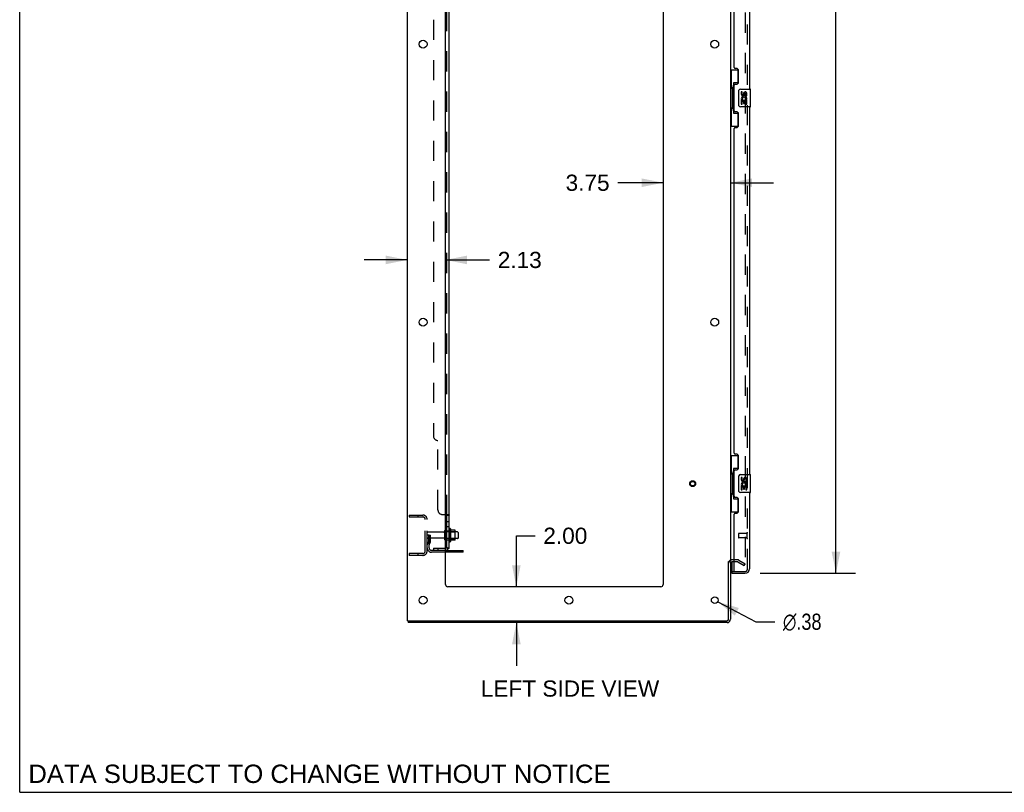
# Model space of a CAD drawing. Header units: inches. Extents: x 0 to 204, y 0 to 132.
# Tile 1 of 99: x 0 to 55, y 0 to 43. Entities that reach past the tile are written whole.
import ezdxf

# ---------------------------------------------------------------- set-up
doc = ezdxf.new("R2010")
doc.units = ezdxf.units.IN
doc.header["$LTSCALE"] = 11.243375
doc.header["$MEASUREMENT"] = 0
doc.linetypes.add('HIDDEN', pattern=[0.2, 0.1, -0.1])
doc.layers.get('0').update_dxf_attribs({"linetype": 'CONTINUOUS'})
for name, color, linetype in [('DEFAULT_2', 8, 'HIDDEN'), ('DIMENSIONS', 7, 'CONTINUOUS'), ('DOOR_ASSEMBLY', 7, 'CONTINUOUS'), ('SUBPANEL', 7, 'CONTINUOUS')]:
    doc.layers.add(name, color=color, linetype=linetype)
doc.styles.get("Standard").update_dxf_attribs({"font": 'arial.ttf'})
doc.styles.add('TEXTSTYLE_1', font='gdt', dxfattribs={"width": 0.8})
doc.dimstyles.new('DIMSTYLE_1', dxfattribs={"dimtxt": 0.901875, "dimasz": 1.2025, "dimexe": 0.09, "dimexo": 0.07, "dimgap": 0.0375, "dimtad": 0, "dimtih": 1, "dimtoh": 1, "dimzin": 4, "dimdsep": 46, "dimtxsty": 'Standard', "dimblk": '_FILLED', "dimblk1": '_FILLED', "dimblk2": '_FILLED', "dimcen": 0.09, "dimadec": 3, "dimazin": 1, "dimtfac": 1, "dimtdec": 3, "dimtofl": 0, "dimtmove": 0, "dimatfit": 3, "dimldrblk": '_FILLED', "dimfxl": 0, "dimtolj": 1, "dimtzin": 4, "dimarcsym": 0})
doc.dimstyles.new('DIMSTYLE_2', dxfattribs={"dimtxt": 0.901875, "dimasz": 1.2025, "dimexe": 0.09, "dimexo": 0.07, "dimgap": 0.09, "dimtad": 0, "dimtih": 1, "dimtoh": 1, "dimzin": 4, "dimdsep": 46, "dimtxsty": 'Standard', "dimblk": '_FILLED', "dimblk1": '_FILLED', "dimblk2": '_FILLED', "dimcen": 0.09, "dimadec": 3, "dimazin": 1, "dimtfac": 1, "dimtdec": 3, "dimtofl": 0, "dimtmove": 0, "dimatfit": 1, "dimldrblk": '_FILLED', "dimfxl": 0, "dimtolj": 1, "dimtzin": 4, "dimarcsym": 0})

# ---------------------------------------------------------------- blocks, each defined once
blk = doc.blocks.new('_FILLED')
at = {"color": 0, "linetype": 'ByBlock'}
blk.add_solid([(0, 0), (-1, 0.2), (-1, -0.2)], dxfattribs=at)
blk = doc.blocks.new('*D9')
at = {"layer": 'DIMENSIONS', "color": 2, "linetype": 'Continuous'}
for p, q in [((41.253, 86.71), (46.564, 86.71)), ((45.482, 86.71), (45.482, 50.703)), ((45.482, 12.21), (45.482, 47.546)), ((41.253, 12.21), (46.564, 12.21))]:
    blk.add_line(p, q, dxfattribs=at)
at = {"layer": 'DIMENSIONS', "color": 2, "linetype": 'Continuous', "xscale": 1.2025, "yscale": 1.2025, "zscale": 1.2025}
for p, rotation in [((45.482, 86.71), 90), ((45.482, 12.21), 270)]:
    blk.add_blockref('_FILLED', p, dxfattribs=dict(at, rotation=rotation))
at = {"layer": 'DIMENSIONS', "color": 2, "linetype": 'Continuous', "insert": (45.482, 50.252), "char_height": 0.9019, "width": 3.77513, "attachment_point": 2, "line_spacing_factor": 0.9}
blk.add_mtext('74.50\\PDOOR', dxfattribs=at)
blk = doc.blocks.new('*D15')
at = {"layer": 'DIMENSIONS', "color": 2, "linetype": 'Continuous'}
for p, q in [((27.672, 11.46), (27.672, 14.304)), ((27.672, 14.304), (28.725, 14.304)), ((27.672, 9.46), (27.672, 7.055))]:
    blk.add_line(p, q, dxfattribs=at)
at = {"layer": 'DIMENSIONS', "color": 2, "linetype": 'Continuous', "xscale": 1.2025, "yscale": 1.2025, "zscale": 1.2025}
for p, rotation in [((27.672, 11.46), 270), ((27.672, 9.46), 90)]:
    blk.add_blockref('_FILLED', p, dxfattribs=dict(at, rotation=rotation))
at = {"layer": 'DIMENSIONS', "color": 2, "linetype": 'Continuous', "insert": (29.176, 14.755), "char_height": 0.9019, "width": 2.45082, "attachment_point": 1, "line_spacing_factor": 0.9}
blk.add_mtext('2.00', dxfattribs=at)
blk = doc.blocks.new('*D16')
at = {"layer": 'DIMENSIONS', "color": 2, "linetype": 'Continuous'}
for p, q in [((21.6, 29.683), (19.195, 29.683)), ((23.725, 29.683), (26.184, 29.683))]:
    blk.add_line(p, q, dxfattribs=at)
at = {"layer": 'DIMENSIONS', "color": 2, "linetype": 'Continuous', "xscale": 1.2025, "yscale": 1.2025, "zscale": 1.2025}
blk.add_blockref('_FILLED', (21.6, 29.683), dxfattribs=at)
at = {"layer": 'DIMENSIONS', "color": 2, "linetype": 'Continuous', "xscale": 1.2025, "yscale": 1.2025, "zscale": 1.2025, "rotation": 180}
blk.add_blockref('_FILLED', (23.725, 29.683), dxfattribs=at)
at = {"layer": 'DIMENSIONS', "color": 2, "linetype": 'Continuous', "insert": (26.635, 30.133), "char_height": 0.9019, "width": 2.45082, "attachment_point": 1, "line_spacing_factor": 0.9}
blk.add_mtext('2.13', dxfattribs=at)
blk = doc.blocks.new('*D17')
at = {"layer": 'DIMENSIONS', "color": 2, "linetype": 'Continuous'}
for p, q in [((35.85, 33.986), (33.319, 33.986)), ((39.6, 33.986), (42.005, 33.986))]:
    blk.add_line(p, q, dxfattribs=at)
at = {"layer": 'DIMENSIONS', "color": 2, "linetype": 'Continuous', "xscale": 1.2025, "yscale": 1.2025, "zscale": 1.2025}
blk.add_blockref('_FILLED', (35.85, 33.986), dxfattribs=at)
at = {"layer": 'DIMENSIONS', "color": 2, "linetype": 'Continuous', "xscale": 1.2025, "yscale": 1.2025, "zscale": 1.2025, "rotation": 180}
blk.add_blockref('_FILLED', (39.6, 33.986), dxfattribs=at)
at = {"layer": 'DIMENSIONS', "color": 2, "linetype": 'Continuous', "insert": (32.868, 34.437), "char_height": 0.9019, "width": 2.45082, "attachment_point": 3, "line_spacing_factor": 0.9}
blk.add_mtext('3.75', dxfattribs=at)
blk = doc.blocks.new('*D23')
at = {"layer": 'DIMENSIONS', "color": 2, "linetype": 'Continuous'}
for p, q in [((38.891, 10.623), (41.023, 9.51)), ((41.023, 9.51), (42.075, 9.51))]:
    blk.add_line(p, q, dxfattribs=at)
at = {"layer": 'DIMENSIONS', "color": 2, "linetype": 'Continuous', "xscale": 1.2025, "yscale": 1.2025, "zscale": 1.2025, "rotation": 152.4363683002}
blk.add_blockref('_FILLED', (38.891, 10.623), dxfattribs=at)
at = {"layer": 'DIMENSIONS', "color": 2, "linetype": 'Continuous', "insert": (42.526, 9.961), "char_height": 0.90187, "width": 2.95261, "attachment_point": 1, "line_spacing_factor": 0.9, "style": 'TEXTSTYLE_1'}
blk.add_mtext('{\\fgdt;n}\\fArial;.38', dxfattribs=at)

msp = doc.modelspace()

# ---------------------------------------------------------------- linework, layer by layer
at = {"color": 7, "linetype": 'Continuous'}
for p, q in [((0, 0), (0, 132.275)), ((23.999, 14.69), (23.999, 13.979)), ((24.254, 14.612), (24.026, 14.612)), ((24.265, 14.079), (24.265, 14.59)), ((24.399, 14.522), (24.265, 14.522)), ((24.429, 14.492), (24.429, 14.177)), ((24.254, 14.057), (24.026, 14.057)), ((24.399, 14.147), (24.265, 14.147)), ((24.704, 13.387), (23.725, 13.387)), ((24.704, 13.387), (24.704, 13.491)), ((39.496, 12.876), (39.6, 12.876)), ((21.652, 9.564), (21.652, 9.46)), ((0, 0), (204.425, 0))]:
    msp.add_line(p, q, dxfattribs=at)
at = {"color": 3, "linetype": 'Continuous'}
for p, q in [((21.6, 9.564), (21.6, 89.356)), ((23.725, 11.585), (23.725, 85.96)), ((35.85, 85.96), (35.85, 11.585)), ((39.6, 86.012), (39.6, 12.908)), ((23.725, 13.491), (24.704, 13.491)), ((39.496, 9.654), (39.496, 12.877)), ((39.6, 12.876), (39.6, 9.649)), ((39.804, 12.856), (39.685, 12.856)), ((35.725, 11.46), (23.85, 11.46)), ((21.6, 9.564), (39.406, 9.564)), ((39.411, 9.46), (21.652, 9.46))]:
    msp.add_line(p, q, dxfattribs=at)
for centre, radius in [((22.475, 41.71), 0.219), ((38.725, 41.71), 0.219), ((22.475, 26.21), 0.219), ((38.725, 26.21), 0.219), ((22.475, 10.71), 0.219), ((30.6, 10.71), 0.219), ((38.725, 10.71), 0.188)]:
    msp.add_circle(centre, radius, dxfattribs=at)
at = {"color": 7, "linetype": 'Continuous'}
for centre, radius, start, end in [((23.749, 14.592), 0.055, 360, 115.9094), ((23.967, 14.669), 0.0384, 34.4497, 180), ((23.398, 14.335), 0.698, 23.9679, 30.6631), ((24.045, 14.622), 0.01, 203.9679, 270), ((24.254, 14.602), 0.01, 5.1938, 90), ((24.123, 14.59), 0.141, 0, 5.2081), ((24.399, 14.492), 0.03, 360, 90), ((23.749, 14.077), 0.055, 244.0906, 0), ((23.967, 14), 0.0384, 180, 325.5503), ((23.398, 14.335), 0.698, 329.3369, 336.0321), ((24.045, 14.047), 0.01, 90, 156.0321), ((24.254, 14.067), 0.01, 270, 354.8062), ((24.123, 14.079), 0.141, 354.7919, 360), ((24.399, 14.177), 0.03, 270, 0), ((39.411, 9.649), 0.085, 270, 360)]:
    msp.add_arc(centre, radius, start, end, dxfattribs=at)
at = {"color": 3, "linetype": 'Continuous'}
for centre, radius, start, end in [((39.685, 12.771), 0.085, 90, 180), ((23.85, 11.585), 0.125, 180, 270), ((35.725, 11.585), 0.125, 270, 360), ((39.406, 9.654), 0.09, 270, 360), ((39.411, 9.649), 0.189, 270, 360)]:
    msp.add_arc(centre, radius, start, end, dxfattribs=at)
at = {"layer": 'DEFAULT_2', "color": 8, "linetype": 'HIDDEN'}
for p, q in [((40.412, 86.194), (40.412, 12.725)), ((21.704, 15.46), (22.457, 15.46)), ((21.704, 15.46), (21.704, 15.356)), ((22.174, 15.46), (22.174, 15.356)), ((21.704, 15.356), (22.457, 15.356)), ((22.6, 13.456), (22.6, 15.213)), ((22.704, 13.456), (22.704, 15.213)), ((22.808, 14.335), (22.704, 14.335)), ((23.631, 14.5), (22.734, 14.5)), ((22.794, 13.994), (22.794, 14.335)), ((22.808, 14.335), (22.898, 14.335)), ((22.808, 13.633), (22.808, 14.335)), ((22.898, 13.994), (22.898, 14.335)), ((23.694, 14.077), (23.694, 14.592)), ((23.804, 14.077), (23.804, 14.592)), ((24.265, 14.522), (23.804, 14.522)), ((23.929, 14.669), (23.929, 14)), ((23.949, 14.518), (23.929, 14.538)), ((23.949, 14.518), (24.245, 14.518)), ((23.949, 14.518), (23.949, 14.151)), ((24.245, 14.518), (24.265, 14.538)), ((24.245, 14.518), (24.245, 14.151)), ((23.631, 14.17), (22.734, 14.17)), ((22.792, 13.988), (22.743, 13.92)), ((22.794, 14.16), (22.898, 14.16)), ((22.876, 13.927), (22.827, 13.859)), ((24.265, 14.147), (23.804, 14.147)), ((23.949, 14.151), (23.929, 14.131)), ((23.949, 14.151), (24.245, 14.151)), ((24.245, 14.151), (24.265, 14.131)), ((22.457, 13.314), (21.704, 13.314)), ((21.704, 13.314), (21.704, 13.21)), ((22.457, 13.21), (21.704, 13.21)), ((22.174, 13.314), (22.174, 13.21)), ((23.725, 13.491), (22.95, 13.491)), ((23.725, 13.387), (22.95, 13.387)), ((24.201, 13.387), (24.201, 13.491)), ((24.457, 13.387), (24.457, 13.491)), ((40.004, 12.96), (39.685, 12.96)), ((40.004, 12.856), (39.804, 12.856)), ((40.02, 12.851), (40.36, 12.655)), ((40.072, 12.941), (40.412, 12.745)), ((40.36, 12.655), (40.412, 12.745))]:
    msp.add_line(p, q, dxfattribs=at)
for points in [[(40.395, 12.705), (40.395, 12.705), (40.393, 12.705), (40.391, 12.706), (40.389, 12.706), (40.387, 12.707)], [(40.412, 12.725), (40.412, 12.723), (40.412, 12.721), (40.411, 12.718), (40.41, 12.716), (40.409, 12.714), (40.408, 12.713), (40.407, 12.711), (40.406, 12.709), (40.404, 12.708), (40.402, 12.707), (40.4, 12.706), (40.398, 12.706), (40.397, 12.705), (40.395, 12.705)]]:
    msp.add_lwpolyline(points, dxfattribs=at)
for radius in [0.164, 0.124]:
    msp.add_circle((37.496, 17.21), radius, dxfattribs=at)
for centre, radius, start, end in [((22.457, 15.213), 0.246, 0, 90), ((22.457, 15.213), 0.142, 0, 90), ((22.734, 14.47), 0.03, 90, 180), ((23.631, 14.562), 0.0625, 270, 360), ((23.749, 14.592), 0.055, 115.9094, 180), ((22.734, 14.2), 0.03, 180, 270), ((22.912, 13.799), 0.208, 144.2461, 180), ((22.784, 13.994), 0.01, 324.2461, 360), ((22.912, 13.799), 0.104, 144.2461, 180), ((22.784, 13.994), 0.114, 324.2461, 360), ((23.631, 14.107), 0.0625, 0, 90), ((23.749, 14.077), 0.055, 180, 244.0906), ((22.457, 13.456), 0.246, 270, 360), ((22.457, 13.456), 0.142, 270, 360), ((22.95, 13.633), 0.246, 180, 270), ((22.95, 13.633), 0.142, 180, 270), ((39.685, 12.771), 0.189, 90, 180), ((40.004, 12.823), 0.137, 60, 90), ((40.004, 12.823), 0.033, 60, 90)]:
    msp.add_arc(centre, radius, start, end, dxfattribs=at)
at = {"layer": 'DOOR_ASSEMBLY', "color": 8, "linetype": 'HIDDEN'}
for p, q in [((40.554, 12.456), (40.554, 86.463)), ((40.054, 14.428), (40.054, 14.2)), ((40.511, 14.438), (40.064, 14.438)), ((40.511, 14.456), (40.511, 14.172)), ((40.511, 14.19), (40.064, 14.19)), ((39.824, 12.314), (40.411, 12.314))]:
    msp.add_line(p, q, dxfattribs=at)
at = {"layer": 'DOOR_ASSEMBLY', "color": 3, "linetype": 'Continuous'}
for p, q in [((40.658, 59.71), (40.658, 39.21)), ((39.804, 40.417), (39.804, 58.502)), ((39.924, 40.357), (39.864, 40.357)), ((40.054, 39.607), (40.054, 40.227)), ((39.804, 38.002), (39.804, 39.417)), ((39.864, 39.477), (39.924, 39.477)), ((39.924, 37.942), (39.864, 37.942)), ((40.658, 38.21), (40.658, 17.71)), ((40.054, 37.192), (40.054, 37.812)), ((39.804, 18.917), (39.804, 37.002)), ((39.864, 37.062), (39.924, 37.062)), ((39.924, 18.857), (39.864, 18.857)), ((40.054, 18.107), (40.054, 18.727)), ((39.804, 16.502), (39.804, 17.917)), ((39.864, 17.977), (39.924, 17.977)), ((40.658, 16.71), (40.658, 12.456)), ((39.924, 16.442), (39.864, 16.442)), ((40.054, 15.692), (40.054, 16.312)), ((39.804, 12.334), (39.804, 15.502)), ((39.864, 15.562), (39.924, 15.562)), ((39.679, 12.21), (40.411, 12.21))]:
    msp.add_line(p, q, dxfattribs=at)
at = {"layer": 'DOOR_ASSEMBLY', "color": 7, "linetype": 'Continuous'}
for p, q in [((39.6, 40.285), (40.04, 40.285)), ((39.639, 40.285), (39.639, 39.26)), ((40.004, 40.285), (40.004, 39.505)), ((40.004, 39.55), (39.777, 39.55)), ((39.777, 39.55), (39.777, 37.87)), ((39.617, 39.26), (39.74, 39.26)), ((39.617, 39.26), (39.617, 38.16)), ((39.74, 39.29), (39.74, 39.31)), ((39.74, 38.16), (39.74, 39.26)), ((40.063, 38.31), (40.063, 39.11)), ((40.163, 39.21), (40.703, 39.21)), ((40.263, 39.055), (40.2, 39.055)), ((40.2, 39.055), (40.2, 38.919)), ((40.263, 38.919), (40.263, 39.055)), ((40.328, 38.982), (40.328, 38.913)), ((40.389, 38.919), (40.389, 38.961)), ((40.452, 38.961), (40.452, 38.825)), ((40.515, 38.825), (40.515, 38.961)), ((40.718, 38.225), (40.718, 39.195)), ((40.218, 38.594), (40.2, 38.594)), ((40.2, 38.594), (40.2, 38.364)), ((40.253, 38.594), (40.28, 38.613)), ((40.253, 38.594), (40.515, 38.594)), ((40.263, 38.531), (40.328, 38.531)), ((40.263, 38.364), (40.263, 38.531)), ((40.328, 38.531), (40.328, 38.395)), ((40.389, 38.531), (40.452, 38.531)), ((40.389, 38.395), (40.389, 38.531)), ((40.444, 38.63), (40.502, 38.605)), ((40.452, 38.825), (40.515, 38.825)), ((40.452, 38.531), (40.452, 38.364)), ((40.515, 38.364), (40.515, 38.594)), ((39.617, 38.16), (39.74, 38.16)), ((39.639, 38.16), (39.639, 37.135)), ((39.74, 38.109), (39.74, 38.129)), ((39.777, 37.87), (40.004, 37.87)), ((40.004, 37.914), (40.004, 37.135)), ((40.703, 38.21), (40.163, 38.21)), ((40.2, 38.364), (40.263, 38.364)), ((40.328, 38.395), (40.389, 38.395)), ((40.452, 38.364), (40.515, 38.364)), ((39.6, 37.135), (40.04, 37.135)), ((39.6, 18.785), (40.04, 18.785)), ((39.639, 18.785), (39.639, 17.76)), ((40.004, 18.785), (40.004, 18.005)), ((39.617, 17.76), (39.74, 17.76)), ((39.617, 17.76), (39.617, 16.66)), ((39.74, 17.79), (39.74, 17.81)), ((39.74, 16.66), (39.74, 17.76)), ((40.004, 18.05), (39.777, 18.05)), ((39.777, 18.05), (39.777, 16.37)), ((40.063, 16.81), (40.063, 17.61)), ((40.163, 17.71), (40.703, 17.71)), ((40.263, 17.555), (40.2, 17.555)), ((40.2, 17.555), (40.2, 17.419)), ((40.263, 17.419), (40.263, 17.555)), ((40.718, 16.725), (40.718, 17.695)), ((40.218, 17.094), (40.2, 17.094)), ((40.2, 17.094), (40.2, 16.864)), ((40.253, 17.094), (40.28, 17.113)), ((40.253, 17.094), (40.515, 17.094)), ((40.263, 17.031), (40.328, 17.031)), ((40.263, 16.864), (40.263, 17.031)), ((40.328, 17.482), (40.328, 17.413)), ((40.328, 17.031), (40.328, 16.895)), ((40.389, 17.419), (40.389, 17.461)), ((40.389, 17.031), (40.452, 17.031)), ((40.389, 16.895), (40.389, 17.031)), ((40.444, 17.13), (40.502, 17.105)), ((40.452, 17.461), (40.452, 17.325)), ((40.452, 17.325), (40.515, 17.325)), ((40.452, 17.031), (40.452, 16.864)), ((40.515, 17.325), (40.515, 17.461)), ((40.515, 16.864), (40.515, 17.094)), ((39.617, 16.66), (39.74, 16.66)), ((39.639, 16.66), (39.639, 15.635)), ((39.74, 16.609), (39.74, 16.629)), ((40.703, 16.71), (40.163, 16.71)), ((40.2, 16.864), (40.263, 16.864)), ((40.328, 16.895), (40.389, 16.895)), ((40.452, 16.864), (40.515, 16.864)), ((39.777, 16.37), (40.004, 16.37)), ((40.004, 16.414), (40.004, 15.635)), ((39.6, 15.635), (40.04, 15.635)), ((39.679, 12.856), (39.679, 12.334)), ((39.679, 12.314), (39.818, 12.314)), ((39.679, 12.314), (39.679, 12.21))]:
    msp.add_line(p, q, dxfattribs=at)
for points in [[(39.777, 39.526), (39.777, 39.522), (39.777, 39.519), (39.778, 39.515), (39.779, 39.51), (39.781, 39.506), (39.783, 39.501), (39.786, 39.495), (39.789, 39.489), (39.792, 39.483), (39.796, 39.476), (39.8, 39.468), (39.805, 39.46), (39.81, 39.452), (39.813, 39.449)], [(40.063, 39.11), (40.063, 39.116), (40.063, 39.122), (40.064, 39.128), (40.066, 39.134), (40.067, 39.14), (40.069, 39.146)], [(39.813, 37.971), (39.81, 37.967), (39.805, 37.959), (39.8, 37.951), (39.796, 37.943), (39.792, 37.936), (39.789, 37.93), (39.786, 37.924), (39.783, 37.918), (39.781, 37.913), (39.779, 37.909), (39.778, 37.904), (39.777, 37.9), (39.777, 37.897), (39.777, 37.893)], [(40.069, 38.273), (40.067, 38.279), (40.066, 38.285), (40.064, 38.291), (40.063, 38.297), (40.063, 38.303), (40.063, 38.31)], [(39.777, 18.026), (39.777, 18.022), (39.777, 18.019), (39.778, 18.015), (39.779, 18.01), (39.781, 18.006), (39.783, 18.001), (39.786, 17.995), (39.789, 17.989), (39.792, 17.983), (39.796, 17.976), (39.8, 17.968), (39.805, 17.96), (39.81, 17.952), (39.813, 17.949)], [(40.063, 17.61), (40.063, 17.616), (40.063, 17.622), (40.064, 17.628), (40.066, 17.634), (40.067, 17.64), (40.069, 17.646)], [(39.813, 16.471), (39.81, 16.467), (39.805, 16.459), (39.8, 16.451), (39.796, 16.443), (39.792, 16.436), (39.789, 16.43), (39.786, 16.424), (39.783, 16.418), (39.781, 16.413), (39.779, 16.409), (39.778, 16.404), (39.777, 16.4), (39.777, 16.397), (39.777, 16.393)], [(40.069, 16.773), (40.067, 16.779), (40.066, 16.785), (40.064, 16.791), (40.063, 16.797), (40.063, 16.803), (40.063, 16.81)]]:
    msp.add_lwpolyline(points, dxfattribs=at)
at = {"layer": 'DOOR_ASSEMBLY', "color": 3, "linetype": 'Continuous'}
for centre, radius, start, end in [((39.864, 40.417), 0.06, 180, 270), ((39.924, 40.227), 0.13, 0, 90), ((39.924, 39.607), 0.13, 270, 360), ((39.864, 39.417), 0.06, 90, 180), ((39.864, 38.002), 0.06, 180, 270), ((39.924, 37.812), 0.13, 0, 90), ((39.864, 37.002), 0.06, 90, 180), ((39.924, 37.192), 0.13, 270, 360), ((39.864, 18.917), 0.06, 180, 270), ((39.924, 18.727), 0.13, 0, 90), ((39.924, 18.107), 0.13, 270, 360), ((39.864, 17.917), 0.06, 90, 180), ((39.864, 16.502), 0.06, 180, 270), ((39.924, 16.312), 0.13, 0, 90), ((39.864, 15.502), 0.06, 90, 180), ((39.924, 15.692), 0.13, 270, 360), ((39.824, 12.334), 0.02, 180, 270), ((40.411, 12.456), 0.246, 270, 360)]:
    msp.add_arc(centre, radius, start, end, dxfattribs=at)
at = {"layer": 'DOOR_ASSEMBLY', "color": 7, "linetype": 'Continuous'}
for centre, radius, start, end in [((40.163, 39.11), 0.1, 90, 158.8004), ((40.42, 38.961), 0.0943, 68.6999, 167.4338), ((40.42, 38.961), 0.0314, 0, 180.0485), ((40.42, 38.961), 0.0943, 0, 68.6704), ((40.703, 39.195), 0.015, 0, 90), ((40.295, 38.919), 0.0943, 180, 360), ((40.354, 38.667), 0.154, 161.4199, 206.1963), ((40.357, 38.668), 0.157, 336.5966, 161.8791), ((40.357, 38.668), 0.157, 205.737, 207.8532), ((40.295, 38.919), 0.0314, 180, 261.2295), ((40.357, 38.668), 0.0943, 336.5966, 215.1122), ((40.294, 38.924), 0.0362, 263.4285, 341.7628), ((40.163, 38.31), 0.1, 201.205, 270), ((40.703, 38.225), 0.015, 270, 360), ((40.163, 17.61), 0.1, 90, 158.8004), ((40.42, 17.461), 0.0943, 68.6999, 167.4338), ((40.703, 17.695), 0.015, 0, 90), ((40.295, 17.419), 0.0943, 180, 360), ((40.354, 17.167), 0.154, 161.4199, 206.1963), ((40.357, 17.168), 0.157, 336.5966, 161.8791), ((40.357, 17.168), 0.157, 205.737, 207.8532), ((40.295, 17.419), 0.0314, 180, 261.2295), ((40.357, 17.168), 0.0943, 336.5966, 215.1122), ((40.294, 17.424), 0.0362, 263.4285, 341.7628), ((40.42, 17.461), 0.0314, 0, 180.0485), ((40.42, 17.461), 0.0943, 0, 68.6704), ((40.163, 16.81), 0.1, 201.205, 270), ((40.703, 16.725), 0.015, 270, 360), ((39.699, 12.334), 0.02, 180, 257.1429), ((40.494, 12.6), 0.26, 267.4063, 270)]:
    msp.add_arc(centre, radius, start, end, dxfattribs=at)
at = {"layer": 'DOOR_ASSEMBLY', "color": 8, "linetype": 'HIDDEN'}
for centre, radius, start, end in [((40.064, 14.428), 0.01, 90, 180), ((40.532, 14.456), 0.0215, 0, 180), ((40.064, 14.2), 0.01, 180, 270), ((40.532, 14.172), 0.0215, 180, 360), ((40.411, 12.456), 0.142, 270, 360)]:
    msp.add_arc(centre, radius, start, end, dxfattribs=at)
at = {"layer": 'DOOR_ASSEMBLY', "color": 7, "linetype": 'Continuous'}
for centre, start_param, end_param in [((39.844, 39.3), 0.699287, 1.51401), ((39.844, 39.3), -4.655602, -3.84088), ((39.844, 38.119), 0.699287, 1.51401), ((39.844, 38.119), -4.655602, -3.84088), ((39.844, 17.8), 0.699287, 1.51401), ((39.844, 17.8), -4.655602, -3.84088), ((39.844, 16.619), 0.699287, 1.51401), ((39.844, 16.619), -4.655602, -3.84088)]:
    msp.add_ellipse(centre, major_axis=(0, 0.18), ratio=0.579493, start_param=start_param, end_param=end_param, dxfattribs=at)
at = {"layer": 'SUBPANEL', "color": 3, "linetype": 'Continuous'}
for p, q in [((23.929, 13.616), (23.929, 85.303)), ((23.725, 15.491), (23.875, 15.491))]:
    msp.add_line(p, q, dxfattribs=at)
at = {"layer": 'SUBPANEL', "color": 8, "linetype": 'HIDDEN'}
for p, q in [((23.804, 15.455), (23.804, 83.464)), ((23.054, 79.053), (23.054, 19.866)), ((23.304, 15.741), (23.304, 19.616)), ((23.554, 15.491), (23.725, 15.491)), ((23.802, 15.46), (23.803, 15.458)), ((23.929, 15.457), (23.929, 15.455)), ((23.804, 15.094), (23.929, 15.094)), ((23.804, 14.813), (23.929, 14.813)), ((23.804, 14.585), (23.929, 14.585)), ((23.804, 14.085), (23.929, 14.085)), ((23.054, 13.616), (23.692, 13.616)), ((23.054, 13.616), (23.054, 13.491)), ((23.692, 13.491), (23.054, 13.491)), ((23.304, 13.616), (23.304, 13.491)), ((23.828, 13.616), (23.778, 13.657))]:
    msp.add_line(p, q, dxfattribs=at)
at = {"layer": 'SUBPANEL', "color": 7, "linetype": 'Continuous'}
for p, q in [((23.804, 15.455), (23.929, 15.455)), ((23.804, 13.616), (23.804, 15.455)), ((23.804, 13.616), (23.929, 13.616)), ((23.875, 13.577), (23.828, 13.616))]:
    msp.add_line(p, q, dxfattribs=at)
at = {"layer": 'SUBPANEL', "color": 8, "linetype": 'HIDDEN'}
for points in [[(23.778, 15.491), (23.778, 15.489), (23.778, 15.487), (23.778, 15.486)], [(23.778, 15.486), (23.778, 15.484), (23.778, 15.482), (23.779, 15.481), (23.78, 15.479), (23.781, 15.478), (23.782, 15.476), (23.784, 15.475), (23.786, 15.474), (23.787, 15.472)], [(23.795, 15.467), (23.797, 15.466), (23.799, 15.464)], [(23.8, 15.463), (23.801, 15.461), (23.802, 15.46)], [(23.803, 15.458), (23.803, 15.457), (23.804, 15.455)], [(23.875, 15.491), (23.877, 15.489), (23.879, 15.488), (23.882, 15.486), (23.885, 15.484)], [(23.918, 15.469), (23.921, 15.467), (23.923, 15.465), (23.925, 15.464)], [(23.927, 15.462), (23.928, 15.46), (23.928, 15.458)], [(23.863, 13.616), (23.863, 13.616), (23.863, 13.616), (23.863, 13.616), (23.863, 13.616), (23.863, 13.616), (23.862, 13.616), (23.862, 13.616), (23.861, 13.616), (23.861, 13.616), (23.86, 13.616), (23.86, 13.616), (23.859, 13.616), (23.858, 13.616), (23.858, 13.617), (23.857, 13.617), (23.856, 13.617), (23.856, 13.617), (23.855, 13.617), (23.854, 13.617), (23.854, 13.617), (23.853, 13.618), (23.852, 13.618), (23.851, 13.618), (23.851, 13.618), (23.85, 13.618), (23.849, 13.618), (23.848, 13.619), (23.847, 13.619), (23.847, 13.619), (23.846, 13.619), (23.845, 13.62), (23.844, 13.62), (23.843, 13.62), (23.843, 13.62), (23.842, 13.62), (23.841, 13.621), (23.84, 13.621), (23.839, 13.621), (23.838, 13.622), (23.837, 13.622), (23.836, 13.622), (23.836, 13.622), (23.835, 13.623), (23.834, 13.623), (23.833, 13.623), (23.832, 13.624), (23.831, 13.624), (23.83, 13.624), (23.829, 13.625), (23.828, 13.625), (23.827, 13.626), (23.826, 13.626), (23.825, 13.626), (23.824, 13.627), (23.823, 13.627), (23.822, 13.628), (23.821, 13.628), (23.82, 13.628), (23.819, 13.629), (23.818, 13.629), (23.817, 13.63), (23.816, 13.63), (23.815, 13.63), (23.814, 13.631), (23.814, 13.631), (23.813, 13.632), (23.812, 13.632), (23.811, 13.632), (23.81, 13.633), (23.81, 13.633), (23.809, 13.633), (23.808, 13.634), (23.807, 13.634), (23.807, 13.635), (23.806, 13.635), (23.805, 13.635), (23.805, 13.636), (23.804, 13.636), (23.803, 13.636), (23.803, 13.637), (23.802, 13.637), (23.802, 13.638), (23.801, 13.638), (23.801, 13.638), (23.8, 13.638), (23.8, 13.639), (23.8, 13.639), (23.8, 13.639)], [(23.8, 13.639), (23.8, 13.639), (23.8, 13.639), (23.8, 13.639), (23.8, 13.639), (23.8, 13.638), (23.801, 13.638), (23.801, 13.638), (23.801, 13.637), (23.802, 13.637), (23.802, 13.637), (23.803, 13.636), (23.803, 13.636)], [(23.802, 13.621), (23.803, 13.619), (23.803, 13.617), (23.804, 13.616)], [(23.86, 13.616), (23.861, 13.616), (23.862, 13.616), (23.862, 13.616), (23.862, 13.616), (23.863, 13.616), (23.863, 13.616), (23.863, 13.616)]]:
    msp.add_lwpolyline(points, dxfattribs=at)
at = {"layer": 'SUBPANEL', "color": 7, "linetype": 'Continuous'}
for points in [[(23.778, 15.491), (23.778, 15.489), (23.778, 15.487), (23.778, 15.486), (23.778, 15.484), (23.778, 15.482), (23.779, 15.481), (23.78, 15.479), (23.781, 15.478), (23.782, 15.476), (23.784, 15.475), (23.786, 15.474), (23.787, 15.472), (23.789, 15.471), (23.793, 15.468)], [(23.793, 15.468), (23.795, 15.467), (23.797, 15.466), (23.799, 15.464), (23.8, 15.463), (23.801, 15.461), (23.802, 15.46), (23.803, 15.458), (23.803, 15.457), (23.804, 15.455)], [(23.778, 13.657), (23.778, 13.656), (23.778, 13.655), (23.778, 13.654), (23.778, 13.653), (23.778, 13.652), (23.779, 13.651), (23.78, 13.65), (23.781, 13.648), (23.782, 13.647), (23.784, 13.645), (23.786, 13.643), (23.789, 13.639)], [(23.789, 13.639), (23.791, 13.637), (23.793, 13.635), (23.795, 13.633), (23.797, 13.631)], [(23.797, 13.631), (23.799, 13.628), (23.8, 13.626), (23.801, 13.623), (23.802, 13.621)]]:
    msp.add_lwpolyline(points, dxfattribs=at)
at = {"layer": 'SUBPANEL', "color": 3, "linetype": 'Continuous'}
for points in [[(23.875, 15.491), (23.877, 15.489), (23.879, 15.488), (23.882, 15.486), (23.885, 15.484), (23.888, 15.483), (23.892, 15.481), (23.895, 15.48)], [(23.895, 15.48), (23.903, 15.477), (23.906, 15.475), (23.909, 15.474), (23.913, 15.472), (23.916, 15.471), (23.918, 15.469), (23.921, 15.467), (23.923, 15.465), (23.925, 15.464), (23.927, 15.462), (23.928, 15.46), (23.928, 15.458), (23.929, 15.457), (23.929, 15.455)], [(23.875, 13.577), (23.877, 13.579), (23.879, 13.582), (23.882, 13.584), (23.885, 13.586), (23.888, 13.587), (23.892, 13.589), (23.895, 13.591), (23.899, 13.592), (23.906, 13.596)], [(23.906, 13.596), (23.909, 13.597), (23.913, 13.599), (23.916, 13.6), (23.918, 13.602), (23.921, 13.603), (23.923, 13.605), (23.925, 13.607), (23.927, 13.609), (23.928, 13.611), (23.928, 13.613), (23.929, 13.614), (23.929, 13.616)]]:
    msp.add_lwpolyline(points, dxfattribs=at)
at = {"layer": 'SUBPANEL', "color": 8, "linetype": 'HIDDEN'}
for centre, radius, start, end in [((23.304, 19.866), 0.25, 180, 270), ((23.554, 15.741), 0.25, 180, 270), ((23.692, 13.728), 0.237, 320.5658, 360), ((23.692, 13.728), 0.112, 270, 287.1415), ((23.692, 13.728), 0.237, 270, 278.0054)]:
    msp.add_arc(centre, radius, start, end, dxfattribs=at)
at = {"layer": 'SUBPANEL', "color": 7, "linetype": 'Continuous'}
msp.add_arc((23.692, 13.728), 0.112, 287.1415, 360, dxfattribs=at)
at = {"layer": 'SUBPANEL', "color": 3, "linetype": 'Continuous'}
msp.add_arc((23.692, 13.728), 0.237, 278.0054, 320.5658, dxfattribs=at)

# ---------------------------------------------------------------- texts
at = {"layer": 'DIMENSIONS', "color": 2, "linetype": 'Continuous', "attachment_point": 2, "line_spacing_factor": 0.9}
for s, insert, char_height, width in [('LEFT SIDE VIEW', (30.662, 6.236), 0.90187, 9.91727), ('DATA SUBJECT TO CHANGE WITHOUT NOTICE', (16.703, 1.544), 1.02212, 32.38122)]:
    msp.add_mtext(s, dxfattribs=dict(at, insert=insert, char_height=char_height, width=width))

# ---------------------------------------------------------------- dimensions: what is measured, and where the dimension line sits
at = {"layer": 'DIMENSIONS', "color": 2, "linetype": 'Continuous'}
dim = msp.add_linear_dim(base=(45.482, 12.21), p1=(41.183, 86.71), p2=(41.183, 12.21), angle=270, text='<>\\PDOOR', dimstyle='DIMSTYLE_1', dxfattribs=at)
dim.commit()
dim.dimension.update_dxf_attribs({"geometry": '*D9', "text_midpoint": (45.482, 49.125), "dimtype": 160})
for base, p1, p2, picture, middle in [((39.6, 33.986), (35.85, 11.585), (39.6, 12.908), '*D17', (31.645, 33.981)), ((23.724603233, 29.682504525), (21.599603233, 9.563522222), (23.724603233, 11.584522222), '*D16', (27.849476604, 29.677474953))]:
    dim = msp.add_linear_dim(base=base, p1=p1, p2=p2, dimstyle='DIMSTYLE_1', dxfattribs=at)
    dim.commit()
    dim.dimension.update_dxf_attribs({"geometry": picture, "text_midpoint": middle, "dimtype": 160})
dim = msp.add_linear_dim(base=(27.672, 11.46), p1=(21.712, 9.46), p2=(23.85, 11.46), angle=90, dimstyle='DIMSTYLE_1', dxfattribs=at)
dim.commit()
dim.dimension.update_dxf_attribs({"geometry": '*D15', "text_midpoint": (30.39, 14.299), "dimtype": 160})
dim = msp.add_diameter_dim_2p(p1=(38.891, 10.623), p2=(38.558, 10.796), text='%%c<>', dimstyle='DIMSTYLE_2', override={"dimpost": '<>'}, dxfattribs=at)
dim.commit()
dim.dimension.update_dxf_attribs({"geometry": '*D23', "text_midpoint": (44.002, 9.51), "dimtype": 163})

doc.saveas('drawing.dxf')
